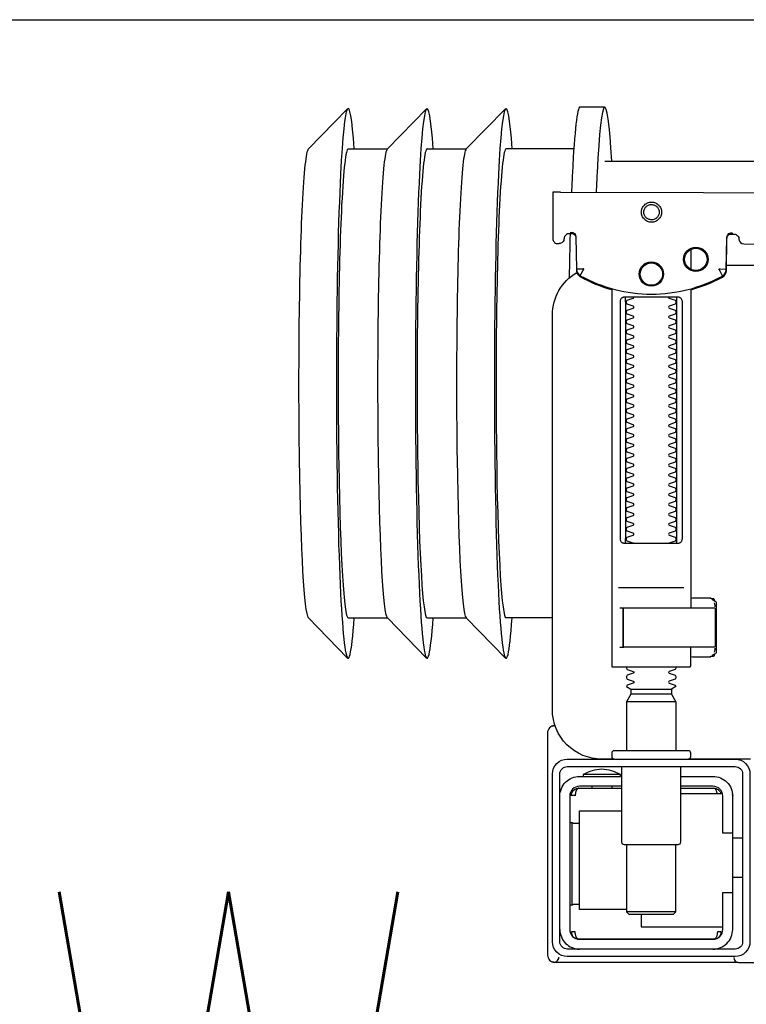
# Model space of a CAD drawing. Header units: millimetres. Extents: x 28600 to 181045, y -399112 to -163690.
# Tile 250 of 256: x 60864 to 60878, y -195447 to -195427. Entities that reach past the tile are written whole.
import ezdxf

# ---------------------------------------------------------------- set-up
doc = ezdxf.new("R2010")
doc.units = ezdxf.units.MM
doc.layers.get('0').update_dxf_attribs({"color": 8})
doc.layers.add('!! 0_ Istn-sciany', color=8, linetype='Continuous')
doc.layers.add('!! 0_Istn-went', color=8, linetype='Continuous')
doc.layers.add('!!_@ wypos sanit nd', color=8, linetype='Continuous', plot=False)
doc.styles.add('ARCHETYP', font='romans.shx', dxfattribs={"height": 15})

# ---------------------------------------------------------------- blocks, each defined once
blk = doc.blocks.new('A$Cff2eaf8b')
for points in [[(-0.24945, 0.09108), (-0.24147, 0.09927)], [(-0.24136, 0.09113), (-0.23342, 0.09113), (-0.22548, 0.09927)], [(-0.22538, 0.09113), (-0.21743, 0.09113), (-0.2095, 0.09927)], [(-0.18941, 0.09963), (-0.19441, 0.09963)], [(-0.19567, 0.09113), (-0.20939, 0.09113)], [(-0.18941, 0.08863), (-0.04454, 0.08863), (-0.04035, 0.08853), (-0.03617, 0.08824), (-0.032, 0.08775), (-0.02786, 0.08707), (-0.02376, 0.08619), (-0.0197, 0.08513), (-0.0157, 0.08388), (-0.01176, 0.08244), (-0.00789, 0.08082), (-0.0041, 0.07902), (-0.0004, 0.07705), (0.0032, 0.0749), (0.0067, 0.0726), (0.01009, 0.07012), (0.01337, 0.0675)], [(-0.19839, 0.08237), (-0.11148, 0.08219)], [(-0.19594, 0.07411), (-0.19609, 0.07411), (-0.19639, 0.07411), (-0.19593, 0.07402), (-0.19578, 0.07396), (-0.19564, 0.07387), (-0.19551, 0.07376), (-0.1954, 0.07363), (-0.19532, 0.07349), (-0.19526, 0.07333), (-0.19523, 0.07317)], [(-0.16479, 0.06647), (-0.16466, 0.07302), (-0.16465, 0.07318), (-0.16461, 0.07333), (-0.16454, 0.07348), (-0.16445, 0.07361), (-0.16435, 0.07373), (-0.16422, 0.07383), (-0.16409, 0.07391), (-0.16394, 0.07396), (-0.16349, 0.07404), (-0.1638, 0.07405), (-0.16395, 0.07405)], [(-0.172, 0.07079), (-0.172, 0.06674)], [(0.16493, 0.0675), (-0.16477, 0.0675)], [(-0.172, 0.06279), (-0.172, -0.00182)], [(-0.1852, 0.06018), (-0.1852, 0.01218)], [(-0.1748, 0.01218), (-0.1748, 0.06018)], [(-0.17342, 0.00218), (-0.18659, 0.00218)], [(-0.172, 0.00012), (-0.17167, 0.00018), (-0.1682, 0.00018), (-0.1681, 0.00018), (-0.16799, 0.00016), (-0.16789, 0.00007), (-0.16779, 0.00006), (-0.16762, 0.00005), (-0.16752, 0.00005), (-0.16741, 0.00003), (-0.1673, -0.00004), (-0.16725, -0.00018), (-0.16725, -0.00044), (-0.16711, -0.00046), (-0.16701, -0.0005), (-0.16693, -0.00056), (-0.16688, -0.0007), (-0.16688, -0.01094), (-0.16692, -0.01107), (-0.16701, -0.01115), (-0.16725, -0.0112), (-0.16725, -0.01147), (-0.16728, -0.01157), (-0.16735, -0.01164), (-0.16746, -0.01168), (-0.16762, -0.01169), (-0.16775, -0.0117), (-0.16789, -0.01172), (-0.16797, -0.01179), (-0.16807, -0.01182), (-0.1682, -0.01182), (-0.17167, -0.01182), (-0.172, -0.01177)], [(-0.16829, 0.00017), (-0.16772, 0.00003), (-0.16738, -0.00042)], [(-0.18633, -0.00182), (-0.17526, -0.00182), (-0.17367, -0.00182)], [(-0.16723, -0.00083), (-0.16714, -0.00136), (-0.16713, -0.00163)], [(-0.24945, -0.00383), (-0.24147, -0.01202)], [(-0.24136, -0.00387), (-0.23342, -0.00387), (-0.22548, -0.01202)], [(-0.22538, -0.00387), (-0.21743, -0.00387), (-0.2095, -0.01202)], [(-0.2, -0.00387), (-0.20939, -0.00387)], [(-0.18633, -0.00982), (-0.18551, -0.00982), (-0.18567, -0.00972), (-0.1857, -0.00962)], [(-0.16738, -0.01122), (-0.16772, -0.01167), (-0.16829, -0.01182)], [(-0.16713, -0.01002), (-0.16714, -0.01028), (-0.16723, -0.01081)], [(-0.1841, -0.0183), (-0.1759, -0.0183)], [(-0.1759, -0.01936), (-0.1841, -0.01936)], [(-0.175, -0.02092), (-0.185, -0.02092)], [(-0.20001, -0.0258), (-0.19988, -0.02576), (-0.19976, -0.02573), (-0.19963, -0.02571), (-0.19948, -0.02571)], [(-0.20099, -0.02721), (-0.20099, -0.0722)], [(-0.19478, -0.0384), (-0.186, -0.0384)], [(-0.192, -0.038), (-0.192, -0.0384)], [(-0.188, -0.038), (-0.188, -0.0384)], [(-0.16664, -0.0395), (-0.16666, -0.03934), (-0.16669, -0.03923), (-0.16672, -0.03912), (-0.16675, -0.03902), (-0.16679, -0.03892), (-0.16684, -0.03881), (-0.16689, -0.03872), (-0.16695, -0.03863), (-0.16702, -0.03855), (-0.1671, -0.03848), (-0.16718, -0.03843), (-0.16729, -0.0384), (-0.16718, -0.03841), (-0.16708, -0.03842), (-0.16696, -0.03845), (-0.16686, -0.03848), (-0.16677, -0.03851), (-0.16666, -0.03856), (-0.16657, -0.03861), (-0.16646, -0.03868), (-0.16636, -0.03876), (-0.16627, -0.03884), (-0.16618, -0.03894), (-0.1661, -0.03904), (-0.16603, -0.03915), (-0.16598, -0.03926), (-0.16593, -0.03938), (-0.16589, -0.0395), (-0.174, -0.0395)], [(-0.174, -0.0384), (-0.16722, -0.0384)], [(-0.185, -0.063), (-0.1945, -0.063), (-0.1945, -0.043), (-0.186, -0.043)], [(-0.19591, -0.04539), (-0.19602, -0.04539), (-0.19616, -0.04539), (-0.19632, -0.04539), (-0.1965, -0.04539)], [(-0.185, -0.0498), (-0.185, -0.06342), (-0.1845, -0.06392), (-0.1755, -0.06392), (-0.175, -0.06342), (-0.175, -0.0498)], [(-0.1615, -0.0485), (-0.1635, -0.0485)], [(-0.1615, -0.0565), (-0.1635, -0.0565)], [(-0.1965, -0.06201), (-0.19632, -0.06201), (-0.19616, -0.06201), (-0.19602, -0.06201), (-0.19591, -0.06201)], [(-0.175, -0.06342), (-0.185, -0.06342)], [(-0.182, -0.06392), (-0.182, -0.0665), (-0.1655, -0.0665)], [(-0.16636, -0.06865), (-0.16625, -0.06854), (-0.16619, -0.06847), (-0.16612, -0.06839), (-0.16606, -0.0683), (-0.16601, -0.0682), (-0.16596, -0.06811), (-0.16592, -0.06801), (-0.16589, -0.0679), (-0.16586, -0.0678), (-0.16584, -0.06769), (-0.16583, -0.06759), (-0.16583, -0.06749), (-0.16593, -0.0675), (-0.16607, -0.0675), (-0.1663, -0.0675), (-0.16641, -0.0675), (-0.16651, -0.0675), (-0.16661, -0.0675), (-0.16661, -0.0676), (-0.16662, -0.0677), (-0.16663, -0.0678), (-0.16664, -0.0679), (-0.16665, -0.068), (-0.16667, -0.06811), (-0.1667, -0.06821), (-0.16673, -0.06831), (-0.16676, -0.06841), (-0.1668, -0.06852), (-0.16685, -0.06862), (-0.1669, -0.06871), (-0.16697, -0.0688), (-0.16704, -0.06887), (-0.16712, -0.06893), (-0.16725, -0.069), (-0.19475, -0.069), (-0.19493, -0.0689), (-0.19501, -0.06882), (-0.19508, -0.06874), (-0.19513, -0.06865), (-0.19518, -0.06855), (-0.19522, -0.06846), (-0.19526, -0.06835), (-0.19529, -0.06825), (-0.19532, -0.06813), (-0.19534, -0.06803), (-0.19536, -0.06793), (-0.19537, -0.06783), (-0.19538, -0.06772), (-0.19539, -0.0676), (-0.19539, -0.0675), (-0.19617, -0.06751), (-0.19616, -0.06762), (-0.19615, -0.06772), (-0.19613, -0.06783), (-0.19611, -0.06793), (-0.19607, -0.06803), (-0.19603, -0.06813), (-0.19598, -0.06823), (-0.19593, -0.06832), (-0.19586, -0.06841), (-0.19579, -0.06849), (-0.19572, -0.06857), (-0.19563, -0.06865)]]:
    blk.add_lwpolyline(points)
for points in [[(-0.19989, 0.08236), (-0.19995, 0.07336, 0.009369), (-0.19994, 0.07293), (-0.19992, 0.07276), (-0.19986, 0.07259), (-0.19979, 0.07243), (-0.19968, 0.07229), (-0.19955, 0.07217), (-0.19941, 0.07208), (-0.19924, 0.07201), (-0.19908, 0.07197), (-0.19895, 0.07196), (-0.1988, 0.07196)], [(-0.16413, 0.07389), (-0.16324, 0.07389), (-0.16303, 0.07386), (-0.16283, 0.0738), (-0.16264, 0.07369), (-0.16249, 0.07354), (-0.16237, 0.07337), (-0.16228, 0.07317), (-0.16225, 0.07297, 0.002299), (-0.16224, 0.07285, 0.40455), (-0.16124, 0.07188), (-0.11145, 0.07178)], [(-0.19576, 0.07395), (-0.19665, 0.07395, 0.282591), (-0.19754, 0.0734), (-0.19758, 0.07331), (-0.19761, 0.0732), (-0.19763, 0.07311), (-0.19764, 0.07296, -0.415352), (-0.19865, 0.07196)], [(-0.19623, 0.07426), (-0.19588, 0.0742), (-0.19555, 0.07399), (-0.19533, 0.07367), (-0.19523, 0.07332), (-0.19513, 0.06676), (-0.19513, 0.0667, 0.265347), (-0.19435, 0.06544, 0.125711), (-0.17997, 0.06173, 0.125711), (-0.16558, 0.06538, 0.26954), (-0.1648, 0.06667), (-0.16467, 0.07322), (-0.16464, 0.07344), (-0.16456, 0.07365), (-0.16444, 0.07383), (-0.16428, 0.07399), (-0.1641, 0.0741), (-0.16389, 0.07417), (-0.16368, 0.0742)], [(-0.15993, -0.0325), (-0.17249, -0.0325, 0.405519), (-0.172, -0.032), (-0.172, -0.0313, 0.414214), (-0.1725, -0.0308), (-0.1875, -0.0308, 0.414214), (-0.188, -0.0313), (-0.188, -0.032, 0.405519), (-0.18751, -0.0325), (-0.19, -0.0325, -0.414214), (-0.2, -0.0225), (-0.2, 0.0575, -0.266001), (-0.19506, 0.06612)], [(-0.19513, 0.06651), (-0.19511, 0.06632), (-0.19509, 0.06622), (-0.19506, 0.06612), (-0.19503, 0.06602), (-0.19498, 0.06592), (-0.19493, 0.06582), (-0.19488, 0.06573), (-0.19482, 0.06564), (-0.19475, 0.06556), (-0.19468, 0.06548), (-0.1946, 0.06541), (-0.19452, 0.06535), (-0.19443, 0.06529), (-0.19434, 0.06524), (-0.19358, 0.06483), (-0.19281, 0.06445), (-0.19203, 0.0641), (-0.19125, 0.06376), (-0.19045, 0.06345), (-0.18964, 0.06316), (-0.18882, 0.06289), (-0.188, 0.06265), (-0.188, -0.01362, 0.414214), (-0.1878, -0.01382), (-0.17545, -0.01382), (-0.1722, -0.01382, 0.414214), (-0.172, -0.01362), (-0.172, -0.00982)], [(-0.172, 0.0626), (-0.17117, 0.06284), (-0.17034, 0.0631), (-0.16952, 0.06339), (-0.16872, 0.0637), (-0.16792, 0.06404), (-0.16713, 0.06439), (-0.16635, 0.06477), (-0.16558, 0.06518), (-0.16557, 0.06518, 0.269546), (-0.16479, 0.06647)], [(-0.18353, 0.01118, 0.182836), (-0.18364, 0.01127), (-0.18485, 0.01168, 0.050055), (-0.185, 0.01194), (-0.185, 0.01222, 0.050055), (-0.18485, 0.01248), (-0.18364, 0.01289, 0.719897), (-0.18364, 0.01327), (-0.18485, 0.01368, 0.050055), (-0.185, 0.01394), (-0.185, 0.01422, 0.050055), (-0.18485, 0.01448), (-0.18364, 0.01489, 0.719897), (-0.18364, 0.01527), (-0.18485, 0.01568, 0.050055), (-0.185, 0.01594), (-0.185, 0.01622, 0.050055), (-0.18485, 0.01648), (-0.18364, 0.01689, 0.719897), (-0.18364, 0.01727), (-0.18485, 0.01768, 0.050055), (-0.185, 0.01794), (-0.185, 0.01822, 0.050055), (-0.18485, 0.01848), (-0.18364, 0.01889, 0.719897), (-0.18364, 0.01927), (-0.18485, 0.01968, 0.050055), (-0.185, 0.01994), (-0.185, 0.02022, 0.050055), (-0.18485, 0.02048), (-0.18364, 0.02089, 0.719897), (-0.18364, 0.02127), (-0.18485, 0.02168, 0.050055), (-0.185, 0.02194), (-0.185, 0.02222, 0.050055), (-0.18485, 0.02248), (-0.18364, 0.02289, 0.719897), (-0.18364, 0.02327), (-0.18485, 0.02368, 0.050055), (-0.185, 0.02394), (-0.185, 0.02422, 0.050055), (-0.18485, 0.02448), (-0.18364, 0.02489, 0.719897), (-0.18364, 0.02527), (-0.18485, 0.02568, 0.050055), (-0.185, 0.02594), (-0.185, 0.02622, 0.050055), (-0.18485, 0.02648), (-0.18364, 0.02689, 0.719897), (-0.18364, 0.02727), (-0.18485, 0.02768, 0.050055), (-0.185, 0.02794), (-0.185, 0.02822, 0.050055), (-0.18485, 0.02848), (-0.18364, 0.02889, 0.719897), (-0.18364, 0.02927), (-0.18485, 0.02968, 0.050055), (-0.185, 0.02994), (-0.185, 0.03022, 0.050055), (-0.18485, 0.03048), (-0.18364, 0.03089, 0.719897), (-0.18364, 0.03127), (-0.18485, 0.03168, 0.050055), (-0.185, 0.03194), (-0.185, 0.03222, 0.050055), (-0.18485, 0.03248), (-0.18364, 0.03289, 0.719897), (-0.18364, 0.03327), (-0.18485, 0.03368, 0.050055), (-0.185, 0.03394), (-0.185, 0.03422, 0.050055), (-0.18485, 0.03448), (-0.18364, 0.03489, 0.719897), (-0.18364, 0.03527), (-0.18485, 0.03568, 0.050055), (-0.185, 0.03594), (-0.185, 0.03622, 0.050055), (-0.18485, 0.03648), (-0.18364, 0.03689, 0.719897), (-0.18364, 0.03727), (-0.18485, 0.03768, 0.050055), (-0.185, 0.03794), (-0.185, 0.03822, 0.050055), (-0.18485, 0.03848), (-0.18364, 0.03889, 0.719897), (-0.18364, 0.03927), (-0.18485, 0.03968, 0.050055), (-0.185, 0.03994), (-0.185, 0.04022, 0.050055), (-0.18485, 0.04048), (-0.18364, 0.04089, 0.719897), (-0.18364, 0.04127), (-0.18485, 0.04168, 0.050055), (-0.185, 0.04194), (-0.185, 0.04222, 0.050055), (-0.18485, 0.04248), (-0.18364, 0.04289, 0.719897), (-0.18364, 0.04327), (-0.18485, 0.04368, 0.050055), (-0.185, 0.04394), (-0.185, 0.04422, 0.050055), (-0.18485, 0.04448), (-0.18364, 0.04489, 0.719897), (-0.18364, 0.04527), (-0.18485, 0.04568, 0.050055), (-0.185, 0.04594), (-0.185, 0.04622, 0.050055), (-0.18485, 0.04648), (-0.18364, 0.04689, 0.719897), (-0.18364, 0.04727), (-0.18485, 0.04768, 0.050055), (-0.185, 0.04794), (-0.185, 0.04822, 0.050055), (-0.18485, 0.04848), (-0.18364, 0.04889, 0.719897), (-0.18364, 0.04927), (-0.18485, 0.04968, 0.050055), (-0.185, 0.04994), (-0.185, 0.05022, 0.050055), (-0.18485, 0.05048), (-0.18364, 0.05089, 0.719897), (-0.18364, 0.05127), (-0.18485, 0.05168, 0.050055), (-0.185, 0.05194), (-0.185, 0.05222, 0.050055), (-0.18485, 0.05248), (-0.18364, 0.05289, 0.719897), (-0.18364, 0.05327), (-0.18485, 0.05368, 0.050055), (-0.185, 0.05394), (-0.185, 0.05422, 0.050055), (-0.18485, 0.05448), (-0.18364, 0.05489, 0.719897), (-0.18364, 0.05527), (-0.18485, 0.05568, 0.050055), (-0.185, 0.05594), (-0.185, 0.05622, 0.050055), (-0.18485, 0.05648), (-0.18364, 0.05689, 0.719897), (-0.18364, 0.05727), (-0.18485, 0.05768, 0.050055), (-0.185, 0.05794), (-0.185, 0.05822, 0.050055), (-0.18485, 0.05848), (-0.18364, 0.05889, 0.719897), (-0.18364, 0.05927), (-0.18485, 0.05968, 0.050055), (-0.185, 0.05994), (-0.185, 0.06022, 0.050055), (-0.18485, 0.06048), (-0.18364, 0.06089, 0.474594), (-0.18353, 0.06118)], [(-0.17647, 0.06118, 0.474594), (-0.17636, 0.06089), (-0.17515, 0.06048, 0.050055), (-0.175, 0.06022), (-0.175, 0.05994, 0.050055), (-0.17515, 0.05968), (-0.17636, 0.05927, 0.719897), (-0.17636, 0.05889), (-0.17515, 0.05848, 0.050055), (-0.175, 0.05822), (-0.175, 0.05794, 0.050055), (-0.17515, 0.05768), (-0.17636, 0.05727, 0.719897), (-0.17636, 0.05689), (-0.17515, 0.05648, 0.050055), (-0.175, 0.05622), (-0.175, 0.05594, 0.050055), (-0.17515, 0.05568), (-0.17636, 0.05527, 0.719897), (-0.17636, 0.05489), (-0.17515, 0.05448, 0.050055), (-0.175, 0.05422), (-0.175, 0.05394, 0.050055), (-0.17515, 0.05368), (-0.17636, 0.05327, 0.719897), (-0.17636, 0.05289), (-0.17515, 0.05248, 0.050055), (-0.175, 0.05222), (-0.175, 0.05194, 0.050055), (-0.17515, 0.05168), (-0.17636, 0.05127, 0.719897), (-0.17636, 0.05089), (-0.17515, 0.05048, 0.050055), (-0.175, 0.05022), (-0.175, 0.04994, 0.050055), (-0.17515, 0.04968), (-0.17636, 0.04927, 0.719897), (-0.17636, 0.04889), (-0.17515, 0.04848, 0.050055), (-0.175, 0.04822), (-0.175, 0.04794, 0.050055), (-0.17515, 0.04768), (-0.17636, 0.04727, 0.719897), (-0.17636, 0.04689), (-0.17515, 0.04648, 0.050055), (-0.175, 0.04622), (-0.175, 0.04594, 0.050055), (-0.17515, 0.04568), (-0.17636, 0.04527, 0.719897), (-0.17636, 0.04489), (-0.17515, 0.04448, 0.050055), (-0.175, 0.04422), (-0.175, 0.04394, 0.050055), (-0.17515, 0.04368), (-0.17636, 0.04327, 0.719897), (-0.17636, 0.04289), (-0.17515, 0.04248, 0.050055), (-0.175, 0.04222), (-0.175, 0.04194, 0.050055), (-0.17515, 0.04168), (-0.17636, 0.04127, 0.719897), (-0.17636, 0.04089), (-0.17515, 0.04048, 0.050055), (-0.175, 0.04022), (-0.175, 0.03994, 0.050055), (-0.17515, 0.03968), (-0.17636, 0.03927, 0.719897), (-0.17636, 0.03889), (-0.17515, 0.03848, 0.050055), (-0.175, 0.03822), (-0.175, 0.03794, 0.050055), (-0.17515, 0.03768), (-0.17636, 0.03727, 0.719897), (-0.17636, 0.03689), (-0.17515, 0.03648, 0.050055), (-0.175, 0.03622), (-0.175, 0.03594, 0.050055), (-0.17515, 0.03568), (-0.17636, 0.03527, 0.719897), (-0.17636, 0.03489), (-0.17515, 0.03448, 0.050055), (-0.175, 0.03422), (-0.175, 0.03394, 0.050055), (-0.17515, 0.03368), (-0.17636, 0.03327, 0.719897), (-0.17636, 0.03289), (-0.17515, 0.03248, 0.050055), (-0.175, 0.03222), (-0.175, 0.03194, 0.050055), (-0.17515, 0.03168), (-0.17636, 0.03127, 0.719897), (-0.17636, 0.03089), (-0.17515, 0.03048, 0.050055), (-0.175, 0.03022), (-0.175, 0.02994, 0.050055), (-0.17515, 0.02968), (-0.17636, 0.02927, 0.719897), (-0.17636, 0.02889), (-0.17515, 0.02848, 0.050055), (-0.175, 0.02822), (-0.175, 0.02794, 0.050055), (-0.17515, 0.02768), (-0.17636, 0.02727, 0.719897), (-0.17636, 0.02689), (-0.17515, 0.02648, 0.050055), (-0.175, 0.02622), (-0.175, 0.02594, 0.050055), (-0.17515, 0.02568), (-0.17636, 0.02527, 0.719897), (-0.17636, 0.02489), (-0.17515, 0.02448, 0.050055), (-0.175, 0.02422), (-0.175, 0.02394, 0.050055), (-0.17515, 0.02368), (-0.17636, 0.02327, 0.719897), (-0.17636, 0.02289), (-0.17515, 0.02248, 0.050055), (-0.175, 0.02222), (-0.175, 0.02194, 0.050055), (-0.17515, 0.02168), (-0.17636, 0.02127, 0.719897), (-0.17636, 0.02089), (-0.17515, 0.02048, 0.050055), (-0.175, 0.02022), (-0.175, 0.01994, 0.050055), (-0.17515, 0.01968), (-0.17636, 0.01927, 0.719897), (-0.17636, 0.01889), (-0.17515, 0.01848, 0.050055), (-0.175, 0.01822), (-0.175, 0.01794, 0.050055), (-0.17515, 0.01768), (-0.17636, 0.01727, 0.719897), (-0.17636, 0.01689), (-0.17515, 0.01648, 0.050055), (-0.175, 0.01622), (-0.175, 0.01594, 0.050055), (-0.17515, 0.01568), (-0.17636, 0.01527, 0.719897), (-0.17636, 0.01489), (-0.17515, 0.01448, 0.050055), (-0.175, 0.01422), (-0.175, 0.01394, 0.050055), (-0.17515, 0.01368), (-0.17636, 0.01327, 0.719897), (-0.17636, 0.01289), (-0.17515, 0.01248, 0.050055), (-0.175, 0.01222), (-0.175, 0.01194, 0.050055), (-0.17515, 0.01168), (-0.17636, 0.01127, 0.182836), (-0.17647, 0.01118)], [(-0.1857, -0.00202), (-0.1857, -0.00962), (-0.1857, -0.00202), (-0.18567, -0.00192), (-0.18559, -0.00184), (-0.17696, -0.00182), (-0.16725, -0.00182, -0.414214), (-0.16705, -0.00202), (-0.16705, -0.00962, -0.414214), (-0.16725, -0.00982), (-0.18543, -0.00982), (-0.18553, -0.00978), (-0.1856, -0.00962)], [(-0.185, -0.01382), (-0.185, -0.01406, -0.050055), (-0.18485, -0.01432), (-0.18364, -0.01473, -0.719897), (-0.18364, -0.01511), (-0.18485, -0.01552, -0.050055), (-0.185, -0.01578), (-0.185, -0.01606, -0.050055), (-0.18485, -0.01632), (-0.18364, -0.01673, -0.719897), (-0.18364, -0.01711), (-0.18485, -0.01752, -0.050055), (-0.185, -0.01778), (-0.1841, -0.0183), (-0.1841, -0.01936), (-0.185, -0.02092), (-0.185, -0.0308)], [(-0.175, -0.01382), (-0.175, -0.01406, 0.050055), (-0.17515, -0.01432), (-0.17636, -0.01473, 0.719897), (-0.17636, -0.01511), (-0.17515, -0.01552, 0.050055), (-0.175, -0.01578), (-0.175, -0.01606, 0.050055), (-0.17515, -0.01632), (-0.17636, -0.01673, 0.719897), (-0.17636, -0.01711), (-0.17515, -0.01752, 0.050055), (-0.175, -0.01778), (-0.1759, -0.0183), (-0.1759, -0.01936), (-0.175, -0.02092), (-0.175, -0.0308)], [(-0.20011, -0.02584, 0.091301), (-0.20056, -0.02614, 0.198909), (-0.20099, -0.02721)], [(-0.19945, -0.02578, 0.170835), (-0.20011, -0.02584)], [(-0.1985, -0.04, -0.414214), (-0.1945, -0.036), (-0.18625, -0.036), (-0.18625, -0.03562), (-0.19375, -0.03562), (-0.19375, -0.036)], [(-0.18625, -0.03562, 0.119096), (-0.19, -0.03454, 0.119096), (-0.19375, -0.03562)], [(-0.186, -0.034), (-0.186, -0.0493, 0.414214), (-0.1855, -0.0498), (-0.1745, -0.0498, 0.414214), (-0.174, -0.0493), (-0.174, -0.034)], [(-0.174, -0.036), (-0.1675, -0.036, -0.414214), (-0.1635, -0.04), (-0.16353, -0.0395)], [(-0.186, -0.038), (-0.1945, -0.038, 0.414214), (-0.1965, -0.04), (-0.1965, -0.067, 0.414214), (-0.1945, -0.069), (-0.1675, -0.069, 0.414214), (-0.1655, -0.067), (-0.1655, -0.0595), (-0.1635, -0.0595), (-0.1635, -0.04)], [(-0.1635, -0.0475), (-0.1655, -0.0475), (-0.1655, -0.04, 0.414214), (-0.1675, -0.038), (-0.174, -0.038)], [(-0.1945, -0.06193), (-0.19515, -0.06194), (-0.19542, -0.06194), (-0.1956, -0.06194), (-0.19567, -0.06194, 0.116465), (-0.19589, -0.062), (-0.19601, -0.06205), (-0.19601, -0.04535), (-0.19589, -0.0454, 0.116465), (-0.19567, -0.04546), (-0.19542, -0.04546), (-0.19515, -0.04546), (-0.1945, -0.04547)], [(-0.1675, -0.071, 0.414214), (-0.1635, -0.067), (-0.1635, -0.0595)], [(-0.1985, -0.067, 0.414214), (-0.1945, -0.071)], [(-0.20099, -0.0722, 0.198909), (-0.20056, -0.07326, 0.091301), (-0.20011, -0.07356)], [(-0.16237, -0.07369), (-0.1625, -0.07369), (-0.16269, -0.07369), (-0.16294, -0.07369), (-0.16323, -0.07369), (-0.16357, -0.07369), (-0.16393, -0.07369), (-0.16428, -0.07369), (-0.19771, -0.07369), (-0.19841, -0.07369), (-0.19903, -0.07369), (-0.19948, -0.07369), (-0.19961, -0.07369), (-0.19973, -0.07367), (-0.19984, -0.07365), (-0.20003, -0.07359, 0.517033), (-0.1987, -0.07266)], [(-0.1633, -0.0727, 0.412536), (-0.1623, -0.0737), (-0.11251, -0.0737), (-0.11222, -0.07367), (-0.11194, -0.07358), (-0.11168, -0.07345), (-0.11145, -0.07326), (-0.11126, -0.07304), (-0.11112, -0.07278), (-0.11104, -0.0725)]]:
    blk.add_lwpolyline(points, format="xyb")
for points in [[(-0.17994, 0.08038), (-0.17974, 0.08037), (-0.17954, 0.08034), (-0.17935, 0.08029), (-0.17916, 0.08022), (-0.17897, 0.08013), (-0.1788, 0.08003), (-0.17864, 0.07991), (-0.17849, 0.07978), (-0.17836, 0.07963), (-0.17824, 0.07947), (-0.17814, 0.07929), (-0.17805, 0.07911), (-0.17798, 0.07892), (-0.17793, 0.07873), (-0.17791, 0.07853), (-0.1779, 0.07833), (-0.17791, 0.07813), (-0.17794, 0.07793), (-0.17799, 0.07773), (-0.17805, 0.07754), (-0.17814, 0.07736), (-0.17824, 0.07719), (-0.17836, 0.07703), (-0.1785, 0.07688), (-0.17865, 0.07675), (-0.17881, 0.07663), (-0.17898, 0.07652), (-0.17916, 0.07644), (-0.17935, 0.07637), (-0.17955, 0.07632), (-0.17975, 0.07629), (-0.17995, 0.07628), (-0.18015, 0.07629), (-0.18035, 0.07632), (-0.18054, 0.07637), (-0.18073, 0.07644), (-0.18091, 0.07653), (-0.18109, 0.07663), (-0.18125, 0.07675), (-0.18139, 0.07689), (-0.18153, 0.07704), (-0.18165, 0.0772), (-0.18175, 0.07737), (-0.18184, 0.07755), (-0.1819, 0.07774), (-0.18195, 0.07794), (-0.18198, 0.07813), (-0.18199, 0.07834), (-0.18198, 0.07854), (-0.18195, 0.07873), (-0.1819, 0.07893), (-0.18183, 0.07912), (-0.18175, 0.0793), (-0.18164, 0.07947), (-0.18152, 0.07963), (-0.18139, 0.07978), (-0.18124, 0.07992), (-0.18108, 0.08004), (-0.18091, 0.08014), (-0.18072, 0.08022), (-0.18053, 0.08029), (-0.18034, 0.08034), (-0.18014, 0.08037)], [(-0.17994, 0.07987), (-0.17979, 0.07987), (-0.17964, 0.07984), (-0.17949, 0.07981), (-0.17935, 0.07976), (-0.17921, 0.07969), (-0.17908, 0.07961), (-0.17896, 0.07952), (-0.17885, 0.07942), (-0.17874, 0.07931), (-0.17865, 0.07918), (-0.17858, 0.07905), (-0.17851, 0.07892), (-0.17846, 0.07877), (-0.17842, 0.07862), (-0.1784, 0.07847), (-0.17839, 0.07832), (-0.1784, 0.07817), (-0.17842, 0.07802), (-0.17846, 0.07787), (-0.17851, 0.07773), (-0.17858, 0.07759), (-0.17866, 0.07746), (-0.17875, 0.07734), (-0.17885, 0.07723), (-0.17896, 0.07712), (-0.17909, 0.07703), (-0.17922, 0.07696), (-0.17935, 0.07689), (-0.1795, 0.07684), (-0.17964, 0.0768), (-0.1798, 0.07678), (-0.17995, 0.07677), (-0.1801, 0.07678), (-0.18025, 0.07681), (-0.1804, 0.07684), (-0.18054, 0.07689), (-0.18068, 0.07696), (-0.18081, 0.07704), (-0.18093, 0.07713), (-0.18104, 0.07723), (-0.18114, 0.07734), (-0.18123, 0.07747), (-0.18131, 0.0776), (-0.18138, 0.07773), (-0.18143, 0.07788), (-0.18146, 0.07803), (-0.18149, 0.07818), (-0.18149, 0.07833), (-0.18149, 0.07848), (-0.18146, 0.07863), (-0.18143, 0.07878), (-0.18137, 0.07892), (-0.18131, 0.07906), (-0.18123, 0.07919), (-0.18114, 0.07931), (-0.18104, 0.07942), (-0.18092, 0.07952), (-0.1808, 0.07962), (-0.18067, 0.07969), (-0.18053, 0.07976), (-0.18039, 0.07981), (-0.18024, 0.07985), (-0.18009, 0.07987)], [(-0.17471, 0.06118), (-0.17462, 0.06118), (-0.17454, 0.06117), (-0.17445, 0.06115), (-0.17437, 0.06113), (-0.17428, 0.06109), (-0.1742, 0.06105), (-0.17413, 0.061), (-0.17406, 0.06095), (-0.174, 0.06088), (-0.17394, 0.06081), (-0.17389, 0.06072), (-0.17384, 0.06062), (-0.17381, 0.06052), (-0.17378, 0.06041), (-0.17376, 0.06029), (-0.17376, 0.06018), (-0.17376, 0.01218), (-0.17376, 0.01206), (-0.17378, 0.01195), (-0.17381, 0.01184), (-0.17384, 0.01173), (-0.17389, 0.01164), (-0.17394, 0.01155), (-0.174, 0.01148), (-0.17406, 0.01141), (-0.17413, 0.01135), (-0.1742, 0.01131), (-0.17428, 0.01126), (-0.17437, 0.01123), (-0.17445, 0.01121), (-0.17454, 0.01119), (-0.17462, 0.01118), (-0.17471, 0.01118), (-0.18529, 0.01118), (-0.18538, 0.01118), (-0.18547, 0.01119), (-0.18555, 0.01121), (-0.18564, 0.01123), (-0.18572, 0.01126), (-0.1858, 0.01131), (-0.18587, 0.01135), (-0.18594, 0.01141), (-0.18601, 0.01148), (-0.18606, 0.01155), (-0.18612, 0.01164), (-0.18616, 0.01173), (-0.1862, 0.01184), (-0.18623, 0.01195), (-0.18624, 0.01206), (-0.18625, 0.01218), (-0.18625, 0.06018), (-0.18624, 0.06029), (-0.18623, 0.06041), (-0.1862, 0.06052), (-0.18616, 0.06062), (-0.18612, 0.06072), (-0.18606, 0.06081), (-0.18601, 0.06088), (-0.18594, 0.06095), (-0.18587, 0.061), (-0.1858, 0.06105), (-0.18572, 0.06109), (-0.18564, 0.06113), (-0.18555, 0.06115), (-0.18547, 0.06117), (-0.18538, 0.06118), (-0.18529, 0.06118)], [(-0.19467, -0.0384), (-0.19467, -0.0384), (-0.19467, -0.0384), (-0.19466, -0.0384), (-0.19466, -0.0384), (-0.19466, -0.0384), (-0.19466, -0.0384), (-0.19466, -0.0384), (-0.19466, -0.0384), (-0.19466, -0.0384), (-0.19466, -0.0384), (-0.19466, -0.0384), (-0.19466, -0.0384), (-0.19466, -0.0384), (-0.19466, -0.0384), (-0.19467, -0.0384), (-0.19467, -0.0384), (-0.19467, -0.0384), (-0.19467, -0.0384), (-0.19467, -0.0384), (-0.19468, -0.0384), (-0.19468, -0.0384), (-0.19468, -0.0384), (-0.19469, -0.0384), (-0.1947, -0.0384), (-0.19471, -0.0384), (-0.19471, -0.0384), (-0.19471, -0.0384), (-0.19471, -0.0384), (-0.19472, -0.0384), (-0.19472, -0.0384), (-0.19472, -0.0384), (-0.19472, -0.03841), (-0.19473, -0.03841), (-0.19473, -0.03841), (-0.19473, -0.03841), (-0.19473, -0.03841), (-0.19473, -0.03841), (-0.19474, -0.03841), (-0.19474, -0.03841), (-0.19474, -0.03841), (-0.19474, -0.03841), (-0.19474, -0.03841), (-0.19474, -0.03841), (-0.19475, -0.03841), (-0.19475, -0.03841), (-0.19475, -0.03841), (-0.19475, -0.03841), (-0.19476, -0.03841), (-0.19476, -0.03841), (-0.19476, -0.03841), (-0.19476, -0.03841), (-0.19477, -0.03842), (-0.19477, -0.03842), (-0.19477, -0.03842), (-0.19478, -0.03842), (-0.19479, -0.03842), (-0.19479, -0.03842), (-0.1948, -0.03843), (-0.19481, -0.03843), (-0.19481, -0.03843), (-0.19482, -0.03844), (-0.19483, -0.03844), (-0.19484, -0.03844), (-0.19484, -0.03845), (-0.19485, -0.03845), (-0.19486, -0.03845), (-0.19486, -0.03846), (-0.19487, -0.03846), (-0.19488, -0.03847), (-0.19489, -0.03847), (-0.19489, -0.03848), (-0.1949, -0.03848), (-0.19491, -0.03849), (-0.19491, -0.03849), (-0.19492, -0.0385), (-0.19493, -0.0385), (-0.19493, -0.03851), (-0.19494, -0.03851), (-0.19495, -0.03852), (-0.19495, -0.03852), (-0.19496, -0.03853), (-0.19497, -0.03854), (-0.19497, -0.03854), (-0.19498, -0.03855), (-0.19499, -0.03856), (-0.19499, -0.03856), (-0.195, -0.03857), (-0.19501, -0.03858), (-0.19501, -0.03859), (-0.19502, -0.03859), (-0.19503, -0.0386), (-0.19503, -0.03861), (-0.19504, -0.03862), (-0.19505, -0.03862), (-0.19505, -0.03863), (-0.19506, -0.03864), (-0.19507, -0.03865), (-0.19507, -0.03866), (-0.19508, -0.03867), (-0.19508, -0.03868), (-0.19509, -0.03869), (-0.1951, -0.03869), (-0.1951, -0.0387), (-0.19511, -0.03871), (-0.19511, -0.03872), (-0.19512, -0.03873), (-0.19512, -0.03874), (-0.19513, -0.03875), (-0.19514, -0.03876), (-0.19514, -0.03877), (-0.19515, -0.03878), (-0.19515, -0.03879), (-0.19516, -0.0388), (-0.19516, -0.03881), (-0.19517, -0.03882), (-0.19517, -0.03884), (-0.19518, -0.03885), (-0.19518, -0.03886), (-0.19519, -0.03887), (-0.1952, -0.03888), (-0.1952, -0.03889), (-0.19521, -0.0389), (-0.19521, -0.03891), (-0.19521, -0.03893), (-0.19522, -0.03894), (-0.19522, -0.03895), (-0.19523, -0.03896), (-0.19523, -0.03897), (-0.19524, -0.03899), (-0.19524, -0.039), (-0.19525, -0.03901), (-0.19525, -0.03902), (-0.19526, -0.03905), (-0.19527, -0.03907), (-0.19528, -0.0391), (-0.19528, -0.03912), (-0.19529, -0.03915), (-0.1953, -0.03918), (-0.19531, -0.0392), (-0.19531, -0.03923), (-0.19532, -0.03926), (-0.19532, -0.03928), (-0.19533, -0.03931), (-0.19533, -0.03933), (-0.19534, -0.03936), (-0.19534, -0.03939), (-0.19535, -0.03941), (-0.19535, -0.03944), (-0.19536, -0.03947), (-0.19536, -0.03949), (-0.19536, -0.03952), (-0.19537, -0.03955), (-0.19537, -0.03957), (-0.19537, -0.0396), (-0.19537, -0.03961), (-0.19537, -0.03962), (-0.19538, -0.03963), (-0.19538, -0.03963), (-0.19538, -0.03964), (-0.19538, -0.03965), (-0.19538, -0.03965), (-0.19538, -0.03966), (-0.19538, -0.03966), (-0.19538, -0.03967), (-0.19538, -0.03967), (-0.19538, -0.03968), (-0.19538, -0.03969), (-0.19538, -0.03969), (-0.19538, -0.0397), (-0.19538, -0.0397), (-0.19538, -0.0397), (-0.19538, -0.03971), (-0.19538, -0.03971), (-0.19538, -0.03972), (-0.19538, -0.03972), (-0.19538, -0.03972), (-0.19538, -0.03973), (-0.19538, -0.03973), (-0.19538, -0.03973), (-0.19538, -0.03974), (-0.19538, -0.03974), (-0.19538, -0.03974), (-0.19538, -0.03974), (-0.19538, -0.03975), (-0.19538, -0.03975), (-0.19538, -0.03975), (-0.19538, -0.03976), (-0.19538, -0.03976), (-0.19538, -0.03977), (-0.19538, -0.03977), (-0.19539, -0.03978), (-0.19539, -0.03978), (-0.19539, -0.03979), (-0.19539, -0.03979), (-0.19539, -0.03979), (-0.19539, -0.0398), (-0.19539, -0.0398), (-0.19539, -0.03981), (-0.19539, -0.03981), (-0.19539, -0.03982), (-0.19538, -0.03982), (-0.19538, -0.03983), (-0.19538, -0.03983), (-0.19538, -0.03984), (-0.19538, -0.03984), (-0.19538, -0.03984), (-0.19538, -0.03985), (-0.19538, -0.03986), (-0.19538, -0.03986), (-0.19538, -0.03987), (-0.19538, -0.03987), (-0.19538, -0.03987), (-0.19538, -0.03988), (-0.19538, -0.03988), (-0.19538, -0.03989), (-0.19538, -0.03989), (-0.19538, -0.03989), (-0.19538, -0.03989), (-0.19538, -0.0399), (-0.19538, -0.0399), (-0.19539, -0.0399), (-0.19539, -0.0399), (-0.19539, -0.0399), (-0.19539, -0.0399), (-0.19539, -0.0399), (-0.19539, -0.03991), (-0.1954, -0.03991), (-0.1954, -0.03991), (-0.1954, -0.03991), (-0.1954, -0.03991), (-0.1954, -0.03991), (-0.19541, -0.03991), (-0.19541, -0.03991), (-0.19542, -0.03991), (-0.19542, -0.03991), (-0.19543, -0.0399), (-0.19544, -0.0399), (-0.19545, -0.0399), (-0.19545, -0.0399), (-0.19546, -0.0399), (-0.19546, -0.0399), (-0.19547, -0.0399), (-0.19547, -0.0399), (-0.19548, -0.0399), (-0.19549, -0.0399), (-0.1955, -0.0399), (-0.1955, -0.0399), (-0.19551, -0.0399), (-0.19552, -0.0399), (-0.19553, -0.0399), (-0.19554, -0.0399), (-0.19555, -0.0399), (-0.19556, -0.0399), (-0.19557, -0.0399), (-0.19558, -0.0399), (-0.19559, -0.0399), (-0.19561, -0.0399), (-0.19564, -0.0399), (-0.19566, -0.0399), (-0.19568, -0.0399), (-0.1957, -0.0399), (-0.19574, -0.0399), (-0.19576, -0.0399), (-0.19578, -0.0399), (-0.19595, -0.0399), (-0.19596, -0.0399), (-0.19598, -0.0399), (-0.19599, -0.0399), (-0.19601, -0.0399), (-0.19602, -0.0399), (-0.19603, -0.0399), (-0.19604, -0.0399), (-0.19605, -0.0399), (-0.19606, -0.0399), (-0.19607, -0.0399), (-0.19608, -0.0399), (-0.19609, -0.0399), (-0.1961, -0.0399), (-0.19611, -0.0399), (-0.19612, -0.0399), (-0.19613, -0.03989), (-0.19614, -0.03989), (-0.19614, -0.03989), (-0.19615, -0.03989), (-0.19615, -0.03989), (-0.19615, -0.03989), (-0.19615, -0.03989), (-0.19616, -0.03989), (-0.19616, -0.03989), (-0.19616, -0.03989), (-0.19616, -0.0399), (-0.19616, -0.0399), (-0.19616, -0.0399), (-0.19616, -0.0399), (-0.19616, -0.0399), (-0.19617, -0.0399), (-0.19617, -0.03991), (-0.19617, -0.03991), (-0.19617, -0.03991), (-0.19617, -0.03991), (-0.19617, -0.03991), (-0.19617, -0.03991), (-0.19617, -0.03991), (-0.19617, -0.03991), (-0.19617, -0.03991), (-0.19617, -0.03991), (-0.19617, -0.0399), (-0.19617, -0.0399), (-0.19617, -0.0399), (-0.19617, -0.03989), (-0.19617, -0.03989), (-0.19617, -0.03989), (-0.19617, -0.03988), (-0.19617, -0.03987), (-0.19617, -0.03986), (-0.19617, -0.03985), (-0.19617, -0.03984), (-0.19617, -0.03984), (-0.19617, -0.03984), (-0.19617, -0.03983), (-0.19617, -0.03983), (-0.19617, -0.03982), (-0.19617, -0.03982), (-0.19617, -0.03981), (-0.19616, -0.0398), (-0.19616, -0.03979), (-0.19616, -0.03979), (-0.19616, -0.03978), (-0.19616, -0.03978), (-0.19616, -0.03977), (-0.19616, -0.03977), (-0.19616, -0.03977), (-0.19616, -0.03976), (-0.19616, -0.03976), (-0.19616, -0.03975), (-0.19616, -0.03975), (-0.19616, -0.03974), (-0.19616, -0.03974), (-0.19616, -0.03973), (-0.19616, -0.03973), (-0.19616, -0.03972), (-0.19616, -0.03972), (-0.19616, -0.03972), (-0.19616, -0.03972), (-0.19616, -0.03971), (-0.19616, -0.03971), (-0.19616, -0.0397), (-0.19615, -0.0397), (-0.19615, -0.0397), (-0.19615, -0.03969), (-0.19615, -0.03969), (-0.19615, -0.03968), (-0.19615, -0.03967), (-0.19615, -0.03967), (-0.19615, -0.03966), (-0.19615, -0.03966), (-0.19615, -0.03965), (-0.19615, -0.03964), (-0.19614, -0.03964), (-0.19614, -0.03963), (-0.19614, -0.03962), (-0.19614, -0.03962), (-0.19614, -0.03961), (-0.19614, -0.0396), (-0.19614, -0.03959), (-0.19613, -0.03958), (-0.19613, -0.03958), (-0.19613, -0.03957), (-0.19613, -0.03955), (-0.19612, -0.03954), (-0.19612, -0.03952), (-0.19611, -0.0395), (-0.19611, -0.03949), (-0.1961, -0.03947), (-0.1961, -0.03945), (-0.19609, -0.03944), (-0.19609, -0.03942), (-0.19608, -0.03941), (-0.19608, -0.03939), (-0.19607, -0.03937), (-0.19607, -0.03936), (-0.19606, -0.03934), (-0.19605, -0.03933), (-0.19605, -0.03931), (-0.19604, -0.0393), (-0.19603, -0.03928), (-0.19603, -0.03927), (-0.19602, -0.03925), (-0.19601, -0.03923), (-0.196, -0.03922), (-0.196, -0.0392), (-0.19599, -0.03919), (-0.19598, -0.03918), (-0.19597, -0.03916), (-0.19596, -0.03915), (-0.19596, -0.03913), (-0.19595, -0.03912), (-0.19594, -0.0391), (-0.19593, -0.03909), (-0.19592, -0.03907), (-0.19591, -0.03906), (-0.1959, -0.03905), (-0.19589, -0.03903), (-0.19588, -0.03902), (-0.19587, -0.03901), (-0.19586, -0.03899), (-0.19585, -0.03898), (-0.19584, -0.03897), (-0.19583, -0.03895), (-0.19582, -0.03894), (-0.19581, -0.03893), (-0.1958, -0.03891), (-0.19579, -0.0389), (-0.19577, -0.03889), (-0.19576, -0.03888), (-0.19575, -0.03886), (-0.19574, -0.03885), (-0.19573, -0.03884), (-0.19572, -0.03883), (-0.1957, -0.03882), (-0.19569, -0.0388), (-0.19568, -0.03879), (-0.19567, -0.03878), (-0.19565, -0.03877), (-0.19564, -0.03876), (-0.19563, -0.03875), (-0.19562, -0.03874), (-0.1956, -0.03873), (-0.19559, -0.03872), (-0.19558, -0.03871), (-0.19556, -0.0387), (-0.19555, -0.03869), (-0.19554, -0.03868), (-0.19552, -0.03867), (-0.19551, -0.03866), (-0.19549, -0.03865), (-0.19548, -0.03864), (-0.19547, -0.03863), (-0.19545, -0.03862), (-0.19544, -0.03861), (-0.19542, -0.0386), (-0.19541, -0.0386), (-0.19539, -0.03859), (-0.19538, -0.03858), (-0.19536, -0.03857), (-0.19535, -0.03856), (-0.19533, -0.03856), (-0.19532, -0.03855), (-0.1953, -0.03854), (-0.19529, -0.03853), (-0.19527, -0.03853), (-0.19526, -0.03852), (-0.19524, -0.03851), (-0.19522, -0.03851), (-0.19521, -0.0385), (-0.19519, -0.0385), (-0.19518, -0.03849), (-0.19516, -0.03848), (-0.19515, -0.03848), (-0.19513, -0.03847), (-0.19511, -0.03847), (-0.1951, -0.03846), (-0.19508, -0.03846), (-0.19506, -0.03845), (-0.19505, -0.03845), (-0.19503, -0.03845), (-0.19502, -0.03844), (-0.195, -0.03844), (-0.19498, -0.03843), (-0.19497, -0.03843), (-0.19495, -0.03843), (-0.19493, -0.03842), (-0.19492, -0.03842), (-0.19491, -0.03842), (-0.1949, -0.03842), (-0.19489, -0.03842), (-0.19488, -0.03842), (-0.19487, -0.03841), (-0.19486, -0.03841), (-0.19485, -0.03841), (-0.19484, -0.03841), (-0.19483, -0.03841), (-0.19481, -0.03841), (-0.1948, -0.03841), (-0.19479, -0.03841), (-0.19479, -0.03841), (-0.19478, -0.03841), (-0.19478, -0.0384), (-0.19477, -0.0384), (-0.19477, -0.0384), (-0.19476, -0.0384), (-0.19475, -0.0384), (-0.19474, -0.0384), (-0.19474, -0.0384), (-0.19473, -0.0384), (-0.19473, -0.0384), (-0.19471, -0.0384), (-0.19471, -0.0384), (-0.1947, -0.0384), (-0.1947, -0.0384), (-0.19469, -0.0384), (-0.19469, -0.0384), (-0.19469, -0.0384), (-0.19469, -0.0384), (-0.19468, -0.0384), (-0.19468, -0.0384), (-0.19468, -0.0384), (-0.19468, -0.0384), (-0.19467, -0.0384), (-0.19467, -0.0384), (-0.19467, -0.0384)]]:
    blk.add_lwpolyline(points, close=True)
for points in [[(-0.19436, 0.06548), (-0.19435, 0.06548), (-0.19435, 0.06548), (-0.19435, 0.06548), (-0.19435, 0.06548), (-0.19435, 0.06548), (-0.19435, 0.06548), (-0.19435, 0.06548), (-0.19435, 0.06548), (-0.19435, 0.06548), (-0.19435, 0.06548), (-0.19435, 0.06548), (-0.19435, 0.06548), (-0.19435, 0.06548), (-0.19435, 0.06548), (-0.19435, 0.06548), (-0.19435, 0.06548), (-0.19435, 0.06548), (-0.19435, 0.06548), (-0.19435, 0.06549), (-0.19435, 0.06549), (-0.19435, 0.06549), (-0.19435, 0.06549), (-0.19435, 0.06549), (-0.19435, 0.06549), (-0.19435, 0.0655), (-0.19435, 0.0655), (-0.19434, 0.0655), (-0.19434, 0.06551), (-0.19434, 0.06551), (-0.19434, 0.06552), (-0.19433, 0.06552), (-0.19433, 0.06553), (-0.19433, 0.06553), (-0.19433, 0.06554), (-0.19432, 0.06554), (-0.19432, 0.06555), (-0.19432, 0.06555), (-0.19432, 0.06556), (-0.19431, 0.06556), (-0.19431, 0.06557), (-0.19431, 0.06558), (-0.1943, 0.06558), (-0.1943, 0.06559), (-0.19429, 0.0656), (-0.19429, 0.06561), (-0.19429, 0.06561), (-0.19428, 0.06562), (-0.19428, 0.06563), (-0.19427, 0.06564), (-0.19427, 0.06565), (-0.19426, 0.06566), (-0.19426, 0.06566), (-0.19425, 0.06567), (-0.19425, 0.06568), (-0.19424, 0.06569), (-0.19424, 0.0657), (-0.19423, 0.06571), (-0.19423, 0.06572), (-0.19422, 0.06573), (-0.19422, 0.06574), (-0.19421, 0.06575), (-0.1942, 0.06576), (-0.1942, 0.06578), (-0.19419, 0.06579), (-0.19419, 0.0658), (-0.19418, 0.06581), (-0.19417, 0.06582), (-0.19417, 0.06583), (-0.19416, 0.06585), (-0.19415, 0.06586), (-0.19414, 0.06588), (-0.19413, 0.06591), (-0.19411, 0.06594), (-0.1941, 0.06596), (-0.19408, 0.06599), (-0.19407, 0.06602), (-0.19405, 0.06605), (-0.19395, 0.06623), (-0.19393, 0.06626), (-0.1939, 0.06633), (-0.19388, 0.06636), (-0.19386, 0.0664), (-0.19384, 0.06643), (-0.19382, 0.06646), (-0.1938, 0.0665), (-0.19378, 0.06653), (-0.19377, 0.06657), (-0.19376, 0.06659), (-0.19375, 0.0666), (-0.19375, 0.0666), (-0.19374, 0.06662), (-0.19373, 0.06663), (-0.19372, 0.06664), (-0.19372, 0.06665), (-0.19371, 0.06666), (-0.19371, 0.06667), (-0.19371, 0.06667), (-0.1937, 0.06668), (-0.1937, 0.06668), (-0.1937, 0.06668), (-0.1937, 0.06669), (-0.1937, 0.06669), (-0.1937, 0.0667), (-0.19369, 0.06671), (-0.19369, 0.06671), (-0.19369, 0.06672), (-0.19368, 0.06672), (-0.19368, 0.06672), (-0.19368, 0.06673), (-0.19367, 0.06673), (-0.19367, 0.06674), (-0.19367, 0.06674), (-0.19366, 0.06674), (-0.19365, 0.06675), (-0.19365, 0.06675), (-0.19364, 0.06676), (-0.19364, 0.06676), (-0.19364, 0.06676), (-0.19364, 0.06677), (-0.19363, 0.06677), (-0.19363, 0.06678), (-0.19363, 0.06678), (-0.19363, 0.06678), (-0.19363, 0.06679), (-0.19363, 0.06679), (-0.19363, 0.0668), (-0.19363, 0.0668), (-0.19363, 0.06681), (-0.19364, 0.06681), (-0.19364, 0.06681), (-0.19364, 0.06682), (-0.19364, 0.06682), (-0.19364, 0.06682), (-0.19365, 0.06682), (-0.19365, 0.06682), (-0.19365, 0.06682), (-0.19365, 0.06682), (-0.19365, 0.06682), (-0.19366, 0.06682), (-0.19366, 0.06682), (-0.19366, 0.06682), (-0.19366, 0.06682), (-0.19366, 0.06682), (-0.19367, 0.06682), (-0.19367, 0.06682), (-0.19367, 0.06682), (-0.19367, 0.06682), (-0.19367, 0.06682), (-0.19368, 0.06682), (-0.19368, 0.06682), (-0.19369, 0.06682), (-0.19369, 0.06682), (-0.19369, 0.06681), (-0.1937, 0.06681), (-0.1937, 0.06681), (-0.19371, 0.06681), (-0.19371, 0.06681), (-0.19371, 0.06681), (-0.19371, 0.06681), (-0.19372, 0.0668), (-0.19372, 0.0668), (-0.19373, 0.0668), (-0.19373, 0.0668), (-0.19374, 0.0668), (-0.19374, 0.0668), (-0.19374, 0.0668), (-0.19375, 0.0668), (-0.19375, 0.06681), (-0.19376, 0.06681), (-0.19376, 0.06681), (-0.19377, 0.06681), (-0.19377, 0.06681), (-0.19377, 0.06681), (-0.19377, 0.06681), (-0.19378, 0.06681), (-0.19378, 0.06681), (-0.19378, 0.06681), (-0.19378, 0.06681), (-0.19379, 0.06681), (-0.19379, 0.06681), (-0.19379, 0.06681), (-0.19379, 0.06681), (-0.1938, 0.06681), (-0.1938, 0.06681), (-0.19381, 0.06681), (-0.19381, 0.06681), (-0.19382, 0.06681), (-0.19383, 0.06681), (-0.19383, 0.06681), (-0.19384, 0.06681), (-0.19385, 0.06681), (-0.19385, 0.06681), (-0.19386, 0.06681), (-0.19387, 0.06681), (-0.19388, 0.06681), (-0.19389, 0.06681), (-0.19389, 0.0668), (-0.1939, 0.0668), (-0.19391, 0.0668), (-0.19392, 0.0668), (-0.19397, 0.0668), (-0.19398, 0.0668), (-0.19399, 0.0668), (-0.194, 0.0668), (-0.19401, 0.0668), (-0.19402, 0.0668), (-0.19403, 0.0668), (-0.19405, 0.0668), (-0.19406, 0.0668), (-0.19407, 0.0668), (-0.19408, 0.0668), (-0.19409, 0.0668), (-0.1941, 0.0668), (-0.19412, 0.0668), (-0.19417, 0.0668), (-0.19419, 0.0668), (-0.19421, 0.0668), (-0.19424, 0.0668), (-0.19426, 0.0668), (-0.19429, 0.0668), (-0.19431, 0.0668), (-0.19433, 0.0668), (-0.19436, 0.0668), (-0.19438, 0.06679), (-0.19455, 0.06679), (-0.19457, 0.06679), (-0.19459, 0.06679), (-0.19461, 0.06679), (-0.19463, 0.06679), (-0.19464, 0.06679), (-0.19465, 0.06679), (-0.19466, 0.06679), (-0.19467, 0.06679), (-0.19468, 0.06679), (-0.19469, 0.06679), (-0.1947, 0.06679), (-0.19471, 0.06679), (-0.19472, 0.06679), (-0.19473, 0.06679), (-0.19474, 0.06679), (-0.19474, 0.06679), (-0.19475, 0.06679), (-0.19476, 0.06679), (-0.19477, 0.06679), (-0.19478, 0.06679), (-0.19479, 0.06679), (-0.1948, 0.06679), (-0.1948, 0.06679), (-0.19481, 0.06679), (-0.19482, 0.06678), (-0.19483, 0.06678), (-0.19484, 0.06678), (-0.19484, 0.06678), (-0.19485, 0.06678), (-0.19486, 0.06678), (-0.19487, 0.06678), (-0.19487, 0.06678), (-0.19488, 0.06678), (-0.19489, 0.06678), (-0.1949, 0.06678), (-0.1949, 0.06678), (-0.19491, 0.06678), (-0.19492, 0.06678), (-0.19492, 0.06678), (-0.19493, 0.06678), (-0.19494, 0.06678), (-0.19494, 0.06678), (-0.19495, 0.06678), (-0.19496, 0.06678), (-0.19496, 0.06678), (-0.19497, 0.06678), (-0.19499, 0.06678), (-0.19499, 0.06678), (-0.195, 0.06678), (-0.195, 0.06678), (-0.19501, 0.06678), (-0.19501, 0.06678), (-0.19502, 0.06678), (-0.19502, 0.06678), (-0.19503, 0.06678), (-0.19503, 0.06678), (-0.19504, 0.06678), (-0.19504, 0.06678), (-0.19505, 0.06678), (-0.19505, 0.06678), (-0.19505, 0.06678), (-0.19506, 0.06678), (-0.19506, 0.06678), (-0.19507, 0.06678), (-0.19507, 0.06678), (-0.19507, 0.06678), (-0.19508, 0.06678), (-0.19508, 0.06678), (-0.19508, 0.06678), (-0.19509, 0.06678), (-0.19509, 0.06678), (-0.19509, 0.06678), (-0.1951, 0.06678), (-0.1951, 0.06678), (-0.1951, 0.06678), (-0.19511, 0.06678), (-0.19511, 0.06678), (-0.19511, 0.06678), (-0.19511, 0.06678), (-0.19511, 0.06678), (-0.19512, 0.06678), (-0.19512, 0.06678), (-0.19512, 0.06678), (-0.19512, 0.06678), (-0.19512, 0.06678), (-0.19512, 0.06678), (-0.19513, 0.06678), (-0.19513, 0.06677), (-0.19513, 0.06677), (-0.19513, 0.06677), (-0.19513, 0.06677), (-0.19513, 0.06677), (-0.19513, 0.06677), (-0.19513, 0.06677), (-0.19513, 0.06677), (-0.19513, 0.06677), (-0.19513, 0.06677), (-0.19513, 0.06677), (-0.19513, 0.06677), (-0.19513, 0.06677), (-0.19513, 0.06677), (-0.19513, 0.06677), (-0.19513, 0.06678), (-0.19513, 0.06678), (-0.19513, 0.06678), (-0.19513, 0.06678), (-0.19513, 0.06678), (-0.19513, 0.06678), (-0.19513, 0.06678), (-0.19513, 0.06678), (-0.19513, 0.06678), (-0.19513, 0.06678), (-0.19513, 0.06678), (-0.19513, 0.06678), (-0.19513, 0.06678), (-0.19513, 0.06678), (-0.19513, 0.06678), (-0.19513, 0.06677), (-0.19513, 0.06677, 0.269547)], [(-0.1648, 0.06671), (-0.16481, 0.06671), (-0.16485, 0.06672), (-0.16497, 0.06672), (-0.16603, 0.06675), (-0.16612, 0.06675), (-0.16616, 0.06675), (-0.1662, 0.06675), (-0.16623, 0.06676), (-0.16627, 0.06677), (-0.1663, 0.06675), (-0.1663, 0.06672), (-0.16628, 0.0667), (-0.16625, 0.06667), (-0.16623, 0.06663), (-0.16622, 0.0666), (-0.1662, 0.06657), (-0.16561, 0.06549), (-0.1656, 0.06545), (-0.16558, 0.06542, 0.269546)], [(-0.2, -0.0695), (-0.2, -0.0355, -0.414214), (-0.197, -0.0325), (-0.163, -0.0325, -0.414214), (-0.16, -0.0355), (-0.16, -0.0695, -0.414214), (-0.163, -0.0725), (-0.197, -0.0725, -0.414214)], [(-0.1615, -0.0355), (-0.1615, -0.0695, -0.414214), (-0.163, -0.071), (-0.197, -0.071, -0.414214), (-0.1985, -0.0695), (-0.1985, -0.0355, -0.414214), (-0.197, -0.034), (-0.163, -0.034, -0.414214)]]:
    blk.add_lwpolyline(points, format="xyb", close=True)
for centre, radius in [((-0.17096, 0.06877), 0.00247), ((-0.17096, 0.06877), 0.00227), ((-0.17997, 0.06579), 0.00247), ((-0.17997, 0.06579), 0.00227)]:
    blk.add_circle(centre, radius)
for centre, major_axis, ratio, start_param, end_param in [((-0.18941, 0.04363), (0, 0.056), 0.04256, 5.645661, 6.988802), ((-0.24136, 0.04363), (0, 0.0557), 0.04256, 5.733752, 6.988802), ((-0.22538, 0.04363), (0, 0.0557), 0.04256, 5.733752, 6.988802), ((-0.20939, 0.04363), (0, 0.0557), 0.04256, 5.733752, 6.988802), ((-0.19441, 0.04363), (0, 0.056), 0.04256, 0, 0.705617), ((-0.24936, 0.04363), (0, 0.0475), 0.04256, 0.043665, 0.705617), ((-0.24136, 0.04363), (0, 0.0475), 0.04256, 0, 0.705617), ((-0.23337, 0.04363), (0, 0.0475), 0.04256, 0.043665, 0.705617), ((-0.22538, 0.04363), (0, 0.0475), 0.04256, 0, 0.705617), ((-0.21739, 0.04363), (0, 0.0475), 0.04256, 0.043665, 0.705617), ((-0.20939, 0.04363), (0, 0.0475), 0.04256, 0, 0.705617), ((-0.24136, 0.04363), (0, 0.0557), 0.04256, 0.705617, 3.691026), ((-0.22538, 0.04363), (0, 0.0557), 0.04256, 0.705617, 3.691026), ((-0.20939, 0.04363), (0, 0.0557), 0.04256, 0.705617, 3.691026), ((-0.19441, 0.04363), (0, 0.056), 0.04256, 0.705617, 0.806963), ((-0.18941, 0.04363), (0, 0.056), 0.04256, 0.705617, 0.807212), ((-0.19839, 0.08235), (-0.0015, 0), 0.008726, 4.712674, 6.283151), ((-0.24936, 0.04363), (0, 0.0475), 0.04256, 0.705617, 3.097928), ((-0.24136, 0.04363), (0, 0.0475), 0.04256, 0.705617, 3.141593), ((-0.23337, 0.04363), (0, 0.0475), 0.04256, 0.705617, 3.097928), ((-0.22538, 0.04363), (0, 0.0475), 0.04256, 0.705617, 3.141593), ((-0.21739, 0.04363), (0, 0.0475), 0.04256, 0.705617, 3.097928), ((-0.20939, 0.04363), (0, 0.0475), 0.04256, 0.705617, 3.141593), ((-0.19664, 0.07495), (-0.000002, -0.001), 0.000289, 6.274459, 6.283185), ((-0.19441, 0.04363), (0, 0.056), 0.04256, 0.998527, 1.179108), ((-0.16324, 0.07489), (-0.000002, -0.001), 0.000289, 6.274459, 6.283185), ((-0.19879, 0.07296), (-0.000011, -0.001), 0.706875, 0, 0.012337), ((-0.19844, 0.07196), (-0.000501, 0.000001), 0.008726, 0.786107, 1.14947), ((-0.19864, 0.07296), (-0.000006, -0.001), 0.408573, 0, 0.00956), ((-0.19463, 0.06658), (-0.0005, -0.000008), 0.017454, 0, 0.000137), ((-0.1653, 0.06668), (0.0005, -0.00001), 0.000006, 6.282744, 6.283185), ((-0.1852, 0.06018), (0, 0.001), 0.000289, 4.712389, 6.283185), ((-0.1748, 0.06018), (0, -0.001), 0.000289, 1.570796, 3.141593), ((-0.1852, 0.01218), (0, -0.001), 0.000289, 0, 1.570796), ((-0.1748, 0.01218), (0, -0.001), 0.000289, 0, 1.570796), ((-0.16763, -0.00015), (0.000004, 0.0002), 0.133184, 0.00502, 0.005026), ((-0.16723, -0.00065), (0.000013, 0.0002), 0.223, 0.006306, 0.006351), ((-0.16763, -0.01149), (0.000004, -0.0002), 0.133184, 6.278107, 6.278112), ((-0.16723, -0.011), (0.000013, -0.0002), 0.223, 6.276731, 6.276777)]:
    blk.add_ellipse(centre, major_axis=major_axis, ratio=ratio, start_param=start_param, end_param=end_param)

msp = doc.modelspace()

# ---------------------------------------------------------------- linework, layer by layer
at = {"layer": '!! 0_ Istn-sciany'}
msp.add_lwpolyline([(60850.56735, -195427.12813), (60964.56735, -195427.12813)], dxfattribs=at)

# ---------------------------------------------------------------- block references
at = {"layer": '!!_@ wypos sanit nd', "xscale": 100, "yscale": 100, "zscale": 100}
msp.add_blockref('A$Cff2eaf8b', (60894.56735, -195438.86114), dxfattribs=at)

# ---------------------------------------------------------------- texts
at = {"layer": '!! 0_Istn-went', "style": 'ARCHETYP', "width": 0.8}
msp.add_text('Went', height=10, rotation=360, dxfattribs=at).set_placement((60863.89738, -195454.7979))

doc.saveas('drawing.dxf')
